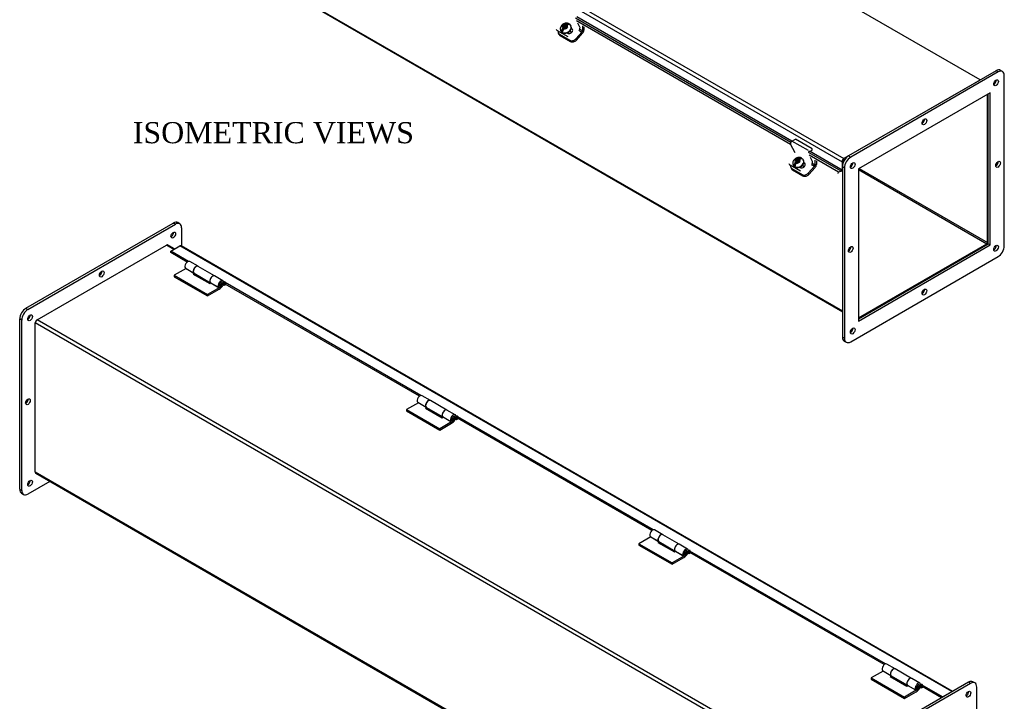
# Model space of a CAD drawing. Header units: inches. Extents: x 5 to 149, y 6 to 99.
# Tile 6 of 7: x 107 to 149, y 53 to 82. Entities that reach past the tile are written whole.
import ezdxf
from ezdxf.enums import TextEntityAlignment as Align

# ---------------------------------------------------------------- set-up
doc = ezdxf.new("R2010")
doc.units = ezdxf.units.IN
doc.header["$MEASUREMENT"] = 0
for name, color, linetype in [('COM40176', 7, 'CONTINUOUS'), ('COM43353', 7, 'CONTINUOUS'), ('COM49262', 7, 'CONTINUOUS'), ('COM49263', 7, 'CONTINUOUS'), ('COM52631', 7, 'CONTINUOUS'), ('DEFAULT', 7, 'CONTINUOUS'), ('GSK11095', 7, 'CONTINUOUS'), ('HNG11000', 7, 'CONTINUOUS'), ('SCS19419', 7, 'CONTINUOUS')]:
    doc.layers.add(name, color=color, linetype=linetype)
doc.styles.add('SEACAD_TIMES_NEW_ROMAN', font='times.ttf')

msp = doc.modelspace()

# ---------------------------------------------------------------- linework, layer by layer
at = {"layer": 'COM40176', "color": 7, "linetype": 'Continuous'}
for p, q in [((130.737, 81.632), (130.651, 81.795)), ((129.725, 81.547), (129.742, 81.515)), ((129.771, 81.5), (129.788, 81.468)), ((130.229, 81.213), (129.788, 81.468)), ((130.181, 81.382), (130.206, 81.368)), ((130.403, 81.537), (130.366, 81.558)), ((130.386, 81.569), (130.371, 81.578)), ((130.403, 81.537), (130.386, 81.569)), ((139.762, 76.782), (139.921, 76.858)), ((140.469, 76.374), (139.762, 76.782)), ((140.628, 76.45), (139.921, 76.858)), ((139.893, 76.284), (139.702, 76.647)), ((140.466, 76.325), (140.625, 76.401)), ((140.625, 76.401), (140.628, 76.45)), ((140.637, 75.917), (140.551, 76.08)), ((139.625, 75.832), (139.642, 75.799)), ((139.67, 75.785), (139.688, 75.753)), ((140.129, 75.498), (139.688, 75.753)), ((140.081, 75.667), (140.105, 75.653)), ((140.302, 75.821), (140.265, 75.843)), ((140.285, 75.854), (140.27, 75.862)), ((140.302, 75.821), (140.285, 75.854))]:
    msp.add_line(p, q, dxfattribs=at)
for centre, major_axis, ratio, start_param, end_param in [((129.909, 81.602), (0.166, 0.088), 0.767256, 3.141593, 3.592107), ((130.296, 81.469), (-0.124, -0.065), 0.767256, 0.450514, 3.592107), ((130.313, 81.436), (-0.124, -0.065), 0.767256, 3.311973, 3.592107), ((130.682, 81.571), (-0.043, -0.0745), 0.57735, 1.22173, 2.792527), ((139.757, 76.709), (-0.043, -0.0745), 0.57735, 3.839724, 5.934119), ((140.581, 75.855), (-0.043, -0.0745), 0.57735, 1.22173, 2.792527), ((139.808, 75.887), (0.166, 0.088), 0.767256, 3.141593, 3.592107), ((140.195, 75.753), (-0.124, -0.065), 0.767256, 0.450514, 3.592107), ((140.212, 75.721), (-0.124, -0.065), 0.767256, 3.311974, 3.592107)]:
    msp.add_ellipse(centre, major_axis=major_axis, ratio=ratio, start_param=start_param, end_param=end_param, dxfattribs=at)
at = {"layer": 'COM43353', "color": 7, "linetype": 'Continuous'}
for p, q in [((148.45, 79.772), (142.174, 76.149)), ((148.538, 79.721), (142.263, 76.098)), ((148.538, 79.721), (148.45, 79.772)), ((148.726, 79.739), (148.638, 79.79)), ((148.804, 72.321), (148.804, 79.568)), ((148.208, 78.841), (142.594, 75.6)), ((148.208, 72.359), (148.208, 78.841)), ((148.119, 72.41), (148.119, 78.79)), ((142.174, 76.149), (142.263, 76.098)), ((141.909, 75.689), (141.909, 68.443)), ((141.998, 75.638), (141.909, 75.689)), ((141.998, 75.638), (141.998, 68.392)), ((142.594, 75.6), (142.594, 69.118)), ((107.151, 69.67), (113.426, 73.293)), ((107.239, 69.619), (113.515, 73.242)), ((113.515, 73.242), (113.426, 73.293)), ((113.702, 73.26), (113.614, 73.311)), ((113.78, 73.089), (113.78, 72.312)), ((142.594, 69.22), (148.119, 72.41)), ((142.594, 69.118), (148.208, 72.359)), ((148.119, 72.41), (148.208, 72.359)), ((142.263, 68.239), (148.538, 71.862)), ((107.151, 69.67), (107.239, 69.619)), ((106.886, 61.964), (106.886, 69.21)), ((106.974, 69.159), (106.886, 69.21)), ((106.974, 61.913), (106.974, 69.159)), ((107.57, 69.121), (107.572, 69.122)), ((107.57, 69.119), (107.57, 69.121)), ((141.909, 68.443), (141.998, 68.392)), ((141.987, 68.271), (142.075, 68.22)), ((107.57, 62.639), (107.57, 62.643)), ((107.574, 62.641), (107.57, 62.639)), ((108.17, 62.297), (107.239, 61.76)), ((106.886, 61.964), (106.974, 61.913)), ((106.963, 61.792), (107.052, 61.741)), ((147.279, 53.75), (141.003, 50.127)), ((147.367, 53.699), (141.092, 50.076)), ((147.367, 53.699), (147.279, 53.75)), ((147.555, 53.718), (147.467, 53.769)), ((147.633, 46.3), (147.633, 53.546))]:
    msp.add_line(p, q, dxfattribs=at)
for centre, major_axis, start_param, end_param in [((148.45, 79.466), (-0.187, -0.325), 3.141593, 3.926991), ((148.538, 79.415), (-0.187, -0.325), 2.356194, 3.926991), ((148.362, 79.313), (-0.07, -0.122), 0.680393, 2.4612), ((145.312, 77.654), (-0.07, -0.122), 0.680393, 2.4612), ((142.174, 75.842), (-0.188, -0.325), 3.926991, 5.497787), ((142.263, 75.791), (0.188, 0.325), 0.785398, 2.356194), ((148.45, 75.842), (-0.07, -0.122), 0.680393, 2.4612), ((142.263, 75.791), (-0.07, -0.122), 0.680393, 2.4612), ((113.426, 72.987), (-0.187, -0.325), 3.141593, 3.926991), ((113.515, 72.936), (-0.188, -0.325), 2.356194, 3.926991), ((113.338, 72.833), (-0.07, -0.122), 0.680393, 2.4612), ((142.174, 72.219), (-0.07, -0.122), 0.680393, 2.4612), ((148.362, 72.27), (-0.07, -0.122), 0.680393, 2.4612), ((148.538, 72.168), (-0.188, -0.325), 0.785398, 2.356194), ((110.289, 71.175), (-0.07, -0.122), 0.680393, 2.4612), ((145.312, 70.408), (-0.07, -0.122), 0.680393, 2.4612), ((107.151, 69.363), (-0.188, -0.325), 3.926991, 5.497787), ((107.239, 69.312), (0.188, 0.325), 0.785398, 2.356194), ((107.239, 69.312), (-0.07, -0.122), 0.680393, 2.4612), ((142.263, 68.749), (-0.07, -0.122), 0.680393, 2.4612), ((142.174, 68.596), (0.187, 0.325), 2.356194, 3.141593), ((142.263, 68.545), (0.188, 0.325), 2.356194, 3.926991), ((107.151, 65.74), (-0.07, -0.122), 0.680393, 2.4612), ((107.239, 62.27), (-0.07, -0.122), 0.680393, 2.4612), ((107.151, 62.117), (0.187, 0.325), 2.356194, 3.141593), ((107.239, 62.066), (0.188, 0.325), 2.356194, 3.926991), ((147.279, 53.444), (-0.187, -0.325), 3.141593, 3.926991), ((147.367, 53.393), (-0.187, -0.325), 2.356194, 3.926991), ((147.191, 53.291), (-0.07, -0.122), 0.680393, 2.4612)]:
    msp.add_ellipse(centre, major_axis=major_axis, ratio=0.57735, start_param=start_param, end_param=end_param, dxfattribs=at)
for centre in [(148.45, 79.262), (145.401, 77.603), (142.351, 75.74), (148.538, 75.791), (113.426, 72.782), (142.263, 72.168), (148.45, 72.219), (110.377, 71.124), (145.401, 70.357), (107.328, 69.261), (142.351, 68.698), (107.239, 65.689), (107.328, 62.219), (147.279, 53.24)]:
    msp.add_ellipse(centre, major_axis=(-0.07, -0.122), ratio=0.57735, dxfattribs=at)
at = {"layer": 'COM49262', "color": 7, "linetype": 'Continuous'}
for p, q in [((108.721, 88.716), (141.909, 69.554)), ((108.743, 88.666), (141.909, 69.518)), ((148.091, 72.459), (148.091, 78.774)), ((142.254, 75.711), (142.285, 75.693)), ((142.332, 75.842), (142.36, 75.826)), ((142.594, 75.573), (148.065, 72.414)), ((142.621, 75.616), (148.091, 72.459)), ((107.626, 69.18), (113.13, 72.357)), ((113.451, 72.172), (113.13, 72.357)), ((113.482, 72.191), (113.184, 72.363)), ((142.594, 69.255), (148.065, 72.414)), ((140.858, 49.993), (107.626, 69.18)), ((107.55, 62.692), (107.55, 69.047)), ((140.782, 49.861), (107.55, 69.047)), ((140.738, 43.53), (107.55, 62.692)), ((107.572, 62.642), (140.738, 43.494))]:
    msp.add_line(p, q, dxfattribs=at)
for centre, major_axis, start_param, end_param in [((113.13, 72.269), (-0.054, -0.0935), 3.141593, 3.926991), ((148.065, 72.444), (-0.018, -0.0312), 0.785398, 2.356194), ((148.065, 72.444), (-0.054, -0.0935), 1.535702, 1.565995), ((107.626, 69.091), (-0.054, -0.0935), 3.926991, 5.497787), ((107.626, 62.736), (0.054, 0.0935), 2.356194, 3.141593)]:
    msp.add_ellipse(centre, major_axis=major_axis, ratio=0.57735, start_param=start_param, end_param=end_param, dxfattribs=at)
at = {"layer": 'COM49263', "color": 7, "linetype": 'Continuous'}
for p, q in [((147.778, 79.384), (114.941, 98.342)), ((109.041, 94.874), (141.899, 75.903)), ((109.118, 95.006), (141.975, 76.035)), ((130.553, 82.03), (139.717, 76.739)), ((139.706, 76.639), (130.597, 81.898)), ((139.758, 76.78), (130.61, 82.062)), ((147.745, 79.366), (141.975, 76.035)), ((140.453, 76.314), (141.867, 75.497)), ((141.899, 75.544), (140.51, 76.346)), ((141.745, 75.462), (140.497, 76.182)), ((141.899, 75.903), (141.899, 75.544)), ((141.95, 75.933), (141.95, 75.876)), ((142.02, 76.002), (141.975, 75.977)), ((141.732, 75.398), (141.745, 75.462)), ((141.867, 75.497), (141.745, 75.462)), ((113.317, 72.095), (113.705, 72.319)), ((146.563, 53.349), (113.705, 72.319)), ((146.605, 53.361), (113.759, 72.324)), ((113.317, 72.037), (113.317, 72.095)), ((114.071, 71.66), (113.317, 72.095)), ((114.018, 71.632), (113.317, 72.037)), ((115.594, 70.781), (115.569, 70.796)), ((115.594, 70.722), (115.571, 70.736)), ((115.594, 70.781), (115.594, 70.722)), ((115.637, 70.698), (115.637, 70.756)), ((123.963, 65.949), (115.637, 70.756)), ((123.91, 65.921), (115.637, 70.698)), ((125.486, 65.07), (125.461, 65.085)), ((125.486, 65.011), (125.463, 65.024)), ((125.486, 65.07), (125.486, 65.011)), ((125.529, 64.986), (125.529, 65.045)), ((133.855, 60.238), (125.529, 65.045)), ((133.802, 60.21), (125.529, 64.986)), ((135.378, 59.359), (135.353, 59.373)), ((135.378, 59.3), (135.355, 59.313)), ((135.378, 59.359), (135.378, 59.3)), ((135.421, 59.275), (135.421, 59.334)), ((143.747, 54.527), (135.421, 59.334)), ((143.694, 54.499), (135.421, 59.275)), ((145.27, 53.647), (145.245, 53.662)), ((145.27, 53.589), (145.247, 53.602)), ((145.27, 53.647), (145.27, 53.589)), ((146.175, 53.125), (145.313, 53.623)), ((145.313, 53.564), (145.313, 53.623)), ((146.135, 53.09), (145.313, 53.564)), ((146.175, 53.125), (146.563, 53.349)), ((146.175, 53.113), (146.175, 53.125))]:
    msp.add_line(p, q, dxfattribs=at)
for centre, major_axis, start_param, end_param in [((141.975, 75.947), (0.054, 0.0935), 0.785398, 2.356194), ((141.975, 75.947), (0.018, 0.0312), 0.785398, 2.356194), ((141.874, 75.529), (0.018, 0.0312), 3.682645, 5.497787), ((113.705, 72.231), (-0.054, -0.0935), 3.141593, 3.926991), ((115.616, 70.769), (-0.03, 0), 2.356194, 5.497787), ((115.616, 70.71), (-0.03, 0), 3.926991, 5.497787), ((125.507, 65.057), (-0.03, 0), 2.356194, 5.497787), ((125.507, 64.999), (-0.03, 0), 3.926991, 5.497787), ((135.399, 59.346), (-0.03, 0), 2.356194, 5.497787), ((135.399, 59.288), (-0.03, 0), 3.926991, 5.497787), ((145.291, 53.635), (-0.03, 0), 2.356194, 5.497787), ((145.291, 53.576), (-0.03, 0), 3.926991, 5.497787), ((146.563, 53.26), (-0.054, -0.0935), 3.401503, 3.926991)]:
    msp.add_ellipse(centre, major_axis=major_axis, ratio=0.57735, start_param=start_param, end_param=end_param, dxfattribs=at)
at = {"layer": 'COM52631', "color": 7, "linetype": 'Continuous'}
for p, q in [((129.817, 81.373), (129.845, 81.319)), ((129.863, 81.326), (130.304, 81.071)), ((129.863, 81.326), (129.891, 81.272)), ((130.557, 81.129), (130.819, 81.421)), ((130.586, 81.075), (130.848, 81.367)), ((130.686, 81.498), (130.819, 81.421)), ((130.839, 81.468), (130.719, 81.537)), ((130.839, 81.687), (130.839, 81.468)), ((130.906, 81.648), (130.906, 81.507)), ((129.891, 81.272), (130.332, 81.017)), ((130.304, 81.071), (130.332, 81.017)), ((130.557, 81.129), (130.586, 81.075)), ((140.738, 75.971), (140.738, 75.753)), ((140.806, 75.933), (140.806, 75.791)), ((139.716, 75.657), (139.745, 75.604)), ((139.762, 75.611), (140.203, 75.356)), ((139.762, 75.611), (139.791, 75.557)), ((139.791, 75.557), (140.232, 75.302)), ((140.457, 75.414), (140.719, 75.706)), ((140.485, 75.36), (140.747, 75.652)), ((140.586, 75.783), (140.719, 75.706)), ((140.738, 75.753), (140.619, 75.822)), ((140.203, 75.356), (140.232, 75.302)), ((140.457, 75.414), (140.485, 75.36))]:
    msp.add_line(p, q, dxfattribs=at)
for centre, major_axis, ratio, start_param, end_param in [((129.983, 81.461), (0.166, 0.088), 0.767256, 2.563482, 3.592107), ((130.805, 81.448), (-0.024, -0.0416), 0.57735, 1.22173, 2.356194), ((130.805, 81.448), (-0.072, -0.124), 0.57735, 1.22173, 2.356194), ((130.012, 81.407), (0.166, 0.088), 0.767256, 3.141593, 3.592107), ((130.424, 81.206), (-0.166, -0.088), 0.767256, 0.450514, 2.021311), ((130.453, 81.152), (-0.166, -0.088), 0.767256, 0.450514, 2.021311), ((139.883, 75.745), (0.166, 0.088), 0.767256, 2.563482, 3.592107), ((139.911, 75.691), (0.166, 0.088), 0.767256, 3.141593, 3.592107), ((140.704, 75.733), (-0.024, -0.0416), 0.57735, 1.22173, 2.356194), ((140.704, 75.733), (-0.071, -0.124), 0.57735, 1.22173, 2.356194), ((140.324, 75.49), (-0.166, -0.088), 0.767256, 0.450514, 2.021311), ((140.352, 75.436), (-0.166, -0.088), 0.767256, 0.450514, 2.021311)]:
    msp.add_ellipse(centre, major_axis=major_axis, ratio=ratio, start_param=start_param, end_param=end_param, dxfattribs=at)
at = {"layer": 'GSK11095', "color": 7, "linetype": 'Continuous'}
for p, q in [((141.95, 75.962), (142.02, 76.002)), ((141.95, 75.876), (141.95, 75.962))]:
    msp.add_line(p, q, dxfattribs=at)
at = {"layer": 'HNG11000', "color": 7, "linetype": 'Continuous'}
for p, q in [((113.967, 71.358), (113.465, 71.068)), ((113.938, 71.378), (114.292, 71.174)), ((113.967, 71.358), (114.303, 71.164)), ((114.477, 71.451), (114.124, 71.656)), ((115.181, 71.045), (114.481, 71.449)), ((113.465, 71.068), (113.465, 71.007)), ((113.465, 71.068), (114.879, 70.252)), ((113.465, 71.007), (114.879, 70.19)), ((114.319, 71.153), (114.268, 71.123)), ((114.268, 71.123), (114.975, 70.715)), ((114.292, 71.174), (114.293, 71.175)), ((114.312, 71.157), (115.012, 70.753)), ((115.538, 70.839), (115.184, 71.043)), ((115.381, 70.541), (114.879, 70.252)), ((114.879, 70.19), (115.381, 70.48)), ((114.975, 70.715), (115.027, 70.745)), ((114.999, 70.765), (115.353, 70.561)), ((115.027, 70.745), (115.381, 70.541)), ((115.353, 70.561), (115.397, 70.62)), ((115.587, 70.632), (115.545, 70.656)), ((115.587, 70.693), (115.564, 70.706)), ((115.637, 70.722), (115.587, 70.693)), ((115.587, 70.693), (115.587, 70.632)), ((115.669, 70.679), (115.587, 70.632)), ((114.879, 70.252), (114.879, 70.19)), ((124.369, 65.74), (124.016, 65.944)), ((123.859, 65.647), (123.357, 65.357)), ((123.83, 65.667), (124.184, 65.462)), ((123.859, 65.647), (124.195, 65.452)), ((124.211, 65.442), (124.16, 65.412)), ((124.16, 65.412), (124.867, 65.004)), ((124.184, 65.462), (124.185, 65.464)), ((124.204, 65.446), (124.904, 65.042)), ((125.073, 65.334), (124.373, 65.738)), ((123.357, 65.357), (123.357, 65.296)), ((123.357, 65.357), (124.771, 64.54)), ((123.357, 65.296), (124.771, 64.479)), ((124.867, 65.004), (124.919, 65.034)), ((124.891, 65.054), (125.245, 64.85)), ((124.919, 65.034), (125.273, 64.83)), ((125.43, 65.128), (125.076, 65.332)), ((125.478, 64.982), (125.456, 64.995)), ((125.529, 65.011), (125.478, 64.982)), ((125.478, 64.982), (125.478, 64.921)), ((125.273, 64.83), (124.771, 64.54)), ((124.771, 64.479), (125.273, 64.769)), ((125.245, 64.85), (125.289, 64.909)), ((125.478, 64.921), (125.436, 64.945)), ((125.561, 64.968), (125.478, 64.921)), ((124.771, 64.54), (124.771, 64.479)), ((133.722, 59.955), (134.076, 59.751)), ((134.261, 60.029), (133.908, 60.233)), ((134.965, 59.623), (134.265, 60.027)), ((133.751, 59.935), (133.249, 59.646)), ((133.249, 59.646), (133.249, 59.585)), ((133.249, 59.646), (134.663, 58.829)), ((133.249, 59.585), (134.663, 58.768)), ((133.751, 59.935), (134.087, 59.741)), ((134.103, 59.731), (134.052, 59.701)), ((134.052, 59.701), (134.759, 59.293)), ((134.076, 59.751), (134.077, 59.753)), ((134.096, 59.735), (134.796, 59.331)), ((135.322, 59.417), (134.968, 59.621)), ((135.165, 59.119), (134.663, 58.829)), ((134.759, 59.293), (134.811, 59.323)), ((134.783, 59.343), (135.136, 59.139)), ((134.811, 59.323), (135.165, 59.119)), ((135.136, 59.139), (135.181, 59.198)), ((135.37, 59.21), (135.328, 59.234)), ((135.37, 59.271), (135.348, 59.284)), ((135.421, 59.3), (135.37, 59.271)), ((135.37, 59.271), (135.37, 59.21)), ((135.452, 59.257), (135.37, 59.21)), ((134.663, 58.768), (135.165, 59.058)), ((134.663, 58.829), (134.663, 58.768)), ((144.153, 54.318), (143.8, 54.522)), ((143.643, 54.224), (143.141, 53.935)), ((143.614, 54.244), (143.968, 54.04)), ((143.643, 54.224), (143.979, 54.03)), ((144.857, 53.912), (144.157, 54.316)), ((143.141, 53.935), (143.141, 53.874)), ((143.141, 53.935), (144.555, 53.118)), ((143.141, 53.874), (144.555, 53.057)), ((143.995, 54.02), (143.943, 53.99)), ((143.943, 53.99), (144.651, 53.582)), ((143.968, 54.04), (143.969, 54.042)), ((143.988, 54.024), (144.688, 53.62)), ((145.214, 53.706), (144.86, 53.91)), ((145.057, 53.408), (144.555, 53.118)), ((144.555, 53.057), (145.057, 53.347)), ((144.651, 53.582), (144.703, 53.612)), ((144.675, 53.632), (145.028, 53.428)), ((144.703, 53.612), (145.057, 53.408)), ((145.028, 53.428), (145.073, 53.486)), ((145.262, 53.498), (145.22, 53.523)), ((145.262, 53.56), (145.24, 53.572)), ((145.313, 53.589), (145.262, 53.56)), ((145.262, 53.56), (145.262, 53.498)), ((145.344, 53.546), (145.262, 53.498)), ((144.555, 53.118), (144.555, 53.057))]:
    msp.add_line(p, q, dxfattribs=at)
for centre, major_axis, start_param, end_param in [((114.039, 71.509), (-0.084, -0.146), 3.141593, 6.059014), ((114.393, 71.305), (-0.084, -0.146), 3.120494, 6.059014), ((114.396, 71.303), (0.084, 0.146), 0, 3.141593), ((114.32, 71.353), (-0.16, -0.276), 0.785398, 0.995157), ((115.1, 70.897), (-0.084, -0.146), 3.141593, 6.059014), ((115.097, 70.899), (0.084, 0.146), -0.020953, 3.327333), ((115.454, 70.693), (-0.084, -0.146), 1.550479, 6.059014), ((115.454, 70.693), (-0.0469, -0.0812), 1.551176, 6.059014), ((115.381, 70.741), (-0.122, -0.212), 0.785398, 1.54262), ((115.381, 70.741), (-0.16, -0.276), 0.785398, 1.544273), ((123.931, 65.798), (-0.084, -0.146), 3.141593, 6.059014), ((124.285, 65.594), (-0.084, -0.146), 3.12064, 6.059014), ((124.288, 65.592), (0.084, 0.146), 0, 3.141593), ((124.212, 65.642), (-0.16, -0.276), 0.785398, 0.995157), ((124.992, 65.186), (-0.084, -0.146), 3.141593, 6.059014), ((124.988, 65.188), (0.084, 0.146), -0.020952, 3.327333), ((125.346, 64.982), (-0.084, -0.146), 1.550479, 6.059014), ((125.346, 64.982), (-0.0469, -0.0812), 1.551176, 6.059014), ((125.273, 65.03), (-0.122, -0.212), 0.785398, 1.54262), ((125.273, 65.03), (-0.16, -0.276), 0.785398, 1.544273), ((133.823, 60.087), (-0.084, -0.146), 3.141593, 6.059014), ((134.177, 59.883), (-0.084, -0.146), 3.12064, 6.059014), ((134.18, 59.881), (0.084, 0.146), 0, 3.141593), ((134.104, 59.931), (-0.16, -0.276), 0.785398, 0.995157), ((134.884, 59.475), (-0.084, -0.146), 3.141593, 6.059014), ((134.88, 59.477), (0.084, 0.146), -0.020941, 3.327333), ((135.238, 59.271), (-0.084, -0.146), 1.550479, 6.059014), ((135.238, 59.271), (-0.0469, -0.0812), 1.551176, 6.059014), ((135.165, 59.318), (-0.122, -0.212), 0.785398, 1.54262), ((135.165, 59.318), (-0.16, -0.276), 0.785398, 1.544273), ((143.715, 54.376), (-0.084, -0.146), 3.141593, 6.059014), ((144.069, 54.172), (-0.084, -0.146), 3.120644, 6.059014), ((144.072, 54.17), (0.084, 0.146), 0, 3.141593), ((143.996, 54.22), (-0.16, -0.276), 0.785398, 0.995157), ((144.776, 53.764), (-0.084, -0.146), 3.141593, 6.059014), ((144.772, 53.766), (0.084, 0.146), -0.020953, 3.327333), ((145.129, 53.56), (-0.084, -0.146), 1.550479, 6.059014), ((145.129, 53.56), (-0.0469, -0.0812), 1.551176, 6.059014), ((145.057, 53.607), (-0.122, -0.212), 0.785398, 1.54262), ((145.057, 53.607), (-0.16, -0.276), 0.785398, 1.544273)]:
    msp.add_ellipse(centre, major_axis=major_axis, ratio=0.57735, start_param=start_param, end_param=end_param, dxfattribs=at)
for centre in [(115.471, 70.683), (125.363, 64.972), (135.255, 59.26), (145.147, 53.549)]:
    msp.add_ellipse(centre, major_axis=(-0.02, -0.0346), ratio=0.57735, dxfattribs=at)
for points, knots in [([(115.391, 70.626), (115.398, 70.622), (115.411, 70.616), (115.434, 70.616), (115.457, 70.624), (115.479, 70.639), (115.499, 70.664), (115.512, 70.693), (115.514, 70.711), (115.514, 70.719)], [0, 0, 0, 0, 0.116925, 0.243082, 0.369888, 0.514615, 0.686136, 0.871576, 1, 1, 1, 1]), ([(115.514, 70.719), (115.513, 70.73), (115.511, 70.747), (115.498, 70.77), (115.486, 70.777), (115.481, 70.78)], [0, 0, 0, 0, 0.414406, 0.752498, 1, 1, 1, 1]), ([(125.283, 64.915), (125.29, 64.911), (125.303, 64.905), (125.326, 64.905), (125.349, 64.912), (125.371, 64.928), (125.391, 64.953), (125.404, 64.982), (125.406, 65), (125.406, 65.008)], [0, 0, 0, 0, 0.116925, 0.243082, 0.369888, 0.514615, 0.686136, 0.871576, 1, 1, 1, 1]), ([(125.406, 65.008), (125.405, 65.019), (125.403, 65.036), (125.39, 65.058), (125.378, 65.066), (125.373, 65.069)], [0, 0, 0, 0, 0.414406, 0.752498, 1, 1, 1, 1]), ([(135.175, 59.204), (135.182, 59.2), (135.195, 59.194), (135.218, 59.194), (135.241, 59.201), (135.263, 59.217), (135.283, 59.241), (135.296, 59.271), (135.298, 59.289), (135.298, 59.297)], [0, 0, 0, 0, 0.116925, 0.243082, 0.369888, 0.514615, 0.686136, 0.871576, 1, 1, 1, 1]), ([(135.298, 59.297), (135.297, 59.308), (135.295, 59.325), (135.282, 59.347), (135.27, 59.354), (135.265, 59.358)], [0, 0, 0, 0, 0.414406, 0.752498, 1, 1, 1, 1]), ([(145.067, 53.492), (145.074, 53.489), (145.087, 53.483), (145.11, 53.483), (145.133, 53.49), (145.155, 53.506), (145.175, 53.53), (145.188, 53.56), (145.189, 53.578), (145.19, 53.586)], [0, 0, 0, 0, 0.116925, 0.243082, 0.369888, 0.514615, 0.686136, 0.871576, 1, 1, 1, 1]), ([(145.19, 53.586), (145.189, 53.597), (145.187, 53.614), (145.174, 53.636), (145.162, 53.643), (145.157, 53.647)], [0, 0, 0, 0, 0.414406, 0.752498, 1, 1, 1, 1])]:
    msp.add_open_spline(points, degree=3, knots=knots, dxfattribs=at)
at = {"layer": 'SCS19419', "color": 7, "linetype": 'Continuous'}
for p, q in [((130.15, 81.747), (130.114, 81.708)), ((130.134, 81.671), (130.239, 81.788)), ((130.253, 81.783), (130.144, 81.661)), ((129.923, 81.471), (129.932, 81.454)), ((129.952, 81.468), (130.057, 81.585)), ((130.067, 81.575), (129.958, 81.454)), ((129.99, 81.676), (129.996, 81.673)), ((129.993, 81.433), (130.002, 81.443)), ((129.996, 81.673), (130.036, 81.65)), ((130.037, 81.622), (130.002, 81.582)), ((130.057, 81.684), (130.03, 81.653)), ((130.041, 81.723), (130.035, 81.726)), ((130.057, 81.684), (130.035, 81.726)), ((130.036, 81.65), (130.055, 81.613)), ((130.037, 81.622), (130.036, 81.65)), ((130.057, 81.585), (130.037, 81.622)), ((130.081, 81.7), (130.041, 81.723)), ((130.052, 81.554), (130.087, 81.593)), ((130.087, 81.657), (130.055, 81.622)), ((130.055, 81.622), (130.091, 81.601)), ((130.055, 81.613), (130.057, 81.585)), ((130.104, 81.657), (130.057, 81.684)), ((130.091, 81.601), (130.059, 81.565)), ((130.059, 81.565), (130.061, 81.564)), ((130.079, 81.608), (130.101, 81.632)), ((130.081, 81.7), (130.114, 81.708)), ((130.1, 81.663), (130.081, 81.7)), ((130.123, 81.637), (130.087, 81.657)), ((130.101, 81.632), (130.087, 81.657)), ((130.121, 81.601), (130.087, 81.593)), ((130.094, 81.595), (130.091, 81.601)), ((130.134, 81.671), (130.1, 81.663)), ((130.101, 81.632), (130.136, 81.611)), ((130.114, 81.708), (130.134, 81.671)), ((130.121, 81.601), (130.158, 81.579)), ((130.155, 81.673), (130.123, 81.637)), ((130.136, 81.611), (130.123, 81.637)), ((130.136, 81.611), (130.168, 81.647)), ((130.164, 81.667), (130.155, 81.673)), ((130.165, 81.653), (130.155, 81.673)), ((130.158, 81.617), (130.174, 81.634)), ((130.193, 81.596), (130.158, 81.617)), ((130.171, 81.591), (130.158, 81.617)), ((130.158, 81.579), (130.167, 81.574)), ((130.164, 81.679), (130.199, 81.718)), ((130.164, 81.679), (130.165, 81.651)), ((130.203, 81.629), (130.165, 81.651)), ((130.165, 81.651), (130.185, 81.614)), ((130.212, 81.624), (130.203, 81.629)), ((130.375, 81.392), (130.327, 81.483)), ((130.357, 81.678), (130.348, 81.695)), ((139.889, 75.961), (139.895, 75.957)), ((139.895, 75.957), (139.935, 75.934)), ((139.937, 75.906), (139.901, 75.867)), ((139.957, 75.968), (139.929, 75.938)), ((139.94, 76.007), (139.934, 76.011)), ((139.957, 75.968), (139.934, 76.011)), ((139.935, 75.934), (139.955, 75.898)), ((139.937, 75.906), (139.935, 75.934)), ((139.956, 75.869), (139.937, 75.906)), ((139.98, 75.984), (139.94, 76.007)), ((139.952, 75.839), (139.986, 75.878)), ((139.987, 75.942), (139.955, 75.906)), ((139.955, 75.906), (139.99, 75.886)), ((139.955, 75.898), (139.956, 75.869)), ((140.003, 75.941), (139.957, 75.968)), ((139.99, 75.886), (139.958, 75.85)), ((139.979, 75.892), (140, 75.916)), ((139.98, 75.984), (140.014, 75.992)), ((139.999, 75.948), (139.98, 75.984)), ((140.02, 75.885), (139.986, 75.878)), ((140.022, 75.921), (139.987, 75.942)), ((140, 75.916), (139.987, 75.942)), ((139.993, 75.879), (139.99, 75.886)), ((140.033, 75.955), (139.999, 75.948)), ((140, 75.916), (140.036, 75.896)), ((140.049, 76.032), (140.014, 75.992)), ((140.014, 75.992), (140.033, 75.955)), ((140.02, 75.885), (140.058, 75.864)), ((140.054, 75.957), (140.022, 75.921)), ((140.036, 75.896), (140.022, 75.921)), ((140.033, 75.955), (140.138, 76.073)), ((140.036, 75.896), (140.067, 75.931)), ((140.152, 76.067), (140.043, 75.946)), ((140.064, 75.952), (140.054, 75.957)), ((140.065, 75.937), (140.054, 75.957)), ((140.058, 75.901), (140.074, 75.919)), ((140.093, 75.881), (140.058, 75.901)), ((140.071, 75.876), (140.058, 75.901)), ((140.063, 75.964), (140.098, 76.002)), ((140.063, 75.964), (140.065, 75.935)), ((140.103, 75.914), (140.065, 75.935)), ((140.065, 75.935), (140.084, 75.899)), ((140.111, 75.909), (140.103, 75.914)), ((140.256, 75.962), (140.247, 75.979)), ((139.823, 75.756), (139.831, 75.739)), ((139.851, 75.752), (139.956, 75.869)), ((139.966, 75.86), (139.857, 75.738)), ((139.893, 75.718), (139.901, 75.727)), ((139.958, 75.85), (139.96, 75.849)), ((140.058, 75.864), (140.066, 75.859)), ((140.274, 75.677), (140.226, 75.768))]:
    msp.add_line(p, q, dxfattribs=at)
for centre, radius, start, end in [((130.183, 81.629), 0.169, 65.6048, 70.669), ((130.143, 81.452), 0.192, 137.2228, 175.3731), ((129.97, 81.467), 0.0184, 179.6714, 228.8133), ((132.815, 79.189), 3.764, 137.621, 138.6442), ((130.196, 81.422), 0.196, 137.5162, 174.9628), ((132.152, 79.84), 2.635, 137.402, 138.8633), ((142.715, 73.474), 3.764, 137.621, 138.6442), ((142.051, 74.125), 2.635, 137.402, 138.8633), ((140.083, 75.913), 0.169, 65.6048, 70.669), ((140.042, 75.737), 0.192, 137.2228, 175.3731), ((139.869, 75.752), 0.0184, 179.6714, 228.8133), ((140.096, 75.707), 0.196, 137.5162, 174.9628)]:
    msp.add_arc(centre, radius, start, end, dxfattribs=at)
for centre, major_axis, ratio, start_param, end_param in [((130.1, 81.651), (0.106, 0.056), 0.767256, 0.733956, 1.725342), ((130.122, 81.608), (0.205, 0.108), 0.767256, 0.335922, 0.552573), ((130.135, 81.583), (-0.212, -0.112), 0.767256, 0, 3.148348), ((130.135, 81.583), (-0.212, -0.112), 0.767256, 6.282452, 6.283185), ((130.144, 81.566), (0.212, 0.112), 0.767256, 3.141593, 6.283185), ((130.122, 81.608), (-0.205, -0.108), 0.767256, 0.348456, 0.565106), ((130.1, 81.651), (0.106, 0.056), 0.767256, 2.317279, 3.308665), ((130.1, 81.651), (-0.106, -0.056), 0.767256, 0.759058, 1.725342), ((130.08, 81.599), (-0.0261, 0.0234), 0.279258, 0.645091, 0.934843), ((130.064, 81.581), (0.00745, -0.00667), 0.279258, 3.786684, 5.35748), ((130.125, 81.649), (-0.0261, 0.0234), 0.279258, 0.645091, 0.934843), ((130.141, 81.667), (-0.00745, 0.00667), 0.279258, 0.645091, 2.215887), ((130.16, 81.628), (0.0261, -0.0234), 0.279258, 0.355339, 0.645091), ((130.1, 81.651), (-0.106, -0.056), 0.767256, 2.317279, 3.283563), ((140.035, 75.867), (-0.212, -0.112), 0.767256, 0, 3.148348), ((140.044, 75.85), (0.212, 0.112), 0.767256, 3.141593, 6.283185), ((139.999, 75.936), (0.106, 0.056), 0.767256, 2.317279, 3.308665), ((139.999, 75.936), (0.106, 0.056), 0.767256, 0.733956, 1.725342), ((139.979, 75.883), (-0.0261, 0.0234), 0.279258, 0.645091, 0.934843), ((140.024, 75.933), (-0.0261, 0.0234), 0.279258, 0.645091, 0.934843), ((140.04, 75.951), (-0.00745, 0.00667), 0.279258, 0.645091, 2.215887), ((140.06, 75.913), (0.0261, -0.0234), 0.279258, 0.355339, 0.645091), ((139.999, 75.936), (-0.106, -0.056), 0.767256, 2.317279, 3.283563), ((140.021, 75.893), (0.205, 0.108), 0.767256, 0.335922, 0.552573), ((140.035, 75.867), (-0.212, -0.112), 0.767256, 6.282452, 6.283185), ((140.021, 75.893), (-0.205, -0.108), 0.767256, 0.348456, 0.565106), ((139.999, 75.936), (-0.106, -0.056), 0.767256, 0.759058, 1.725342), ((139.963, 75.865), (0.00745, -0.00667), 0.279258, 3.786684, 5.35748)]:
    msp.add_ellipse(centre, major_axis=major_axis, ratio=ratio, start_param=start_param, end_param=end_param, dxfattribs=at)
for points, knots in [([(130.225, 81.791), (130.209, 81.795), (130.174, 81.805), (130.109, 81.8), (130.041, 81.776), (129.977, 81.733), (129.93, 81.676), (129.903, 81.611), (129.899, 81.547), (129.907, 81.497), (129.922, 81.477), (129.925, 81.472)], [0, 0, 0, 0, 0.085436, 0.209309, 0.338716, 0.472896, 0.611482, 0.734275, 0.853307, 0.970329, 1, 1, 1, 1]), ([(130.239, 81.788), (130.236, 81.789), (130.232, 81.79), (130.226, 81.79), (130.222, 81.79), (130.211, 81.789), (130.203, 81.786), (130.188, 81.779), (130.18, 81.774), (130.164, 81.762), (130.157, 81.755), (130.15, 81.747)], [0, 0, 0, 0, 0.125, 0.125, 0.25, 0.25, 0.5, 0.5, 0.75, 0.75, 1, 1, 1, 1]), ([(130.199, 81.718), (130.206, 81.726), (130.213, 81.733), (130.229, 81.745), (130.237, 81.75), (130.248, 81.756), (130.252, 81.757), (130.26, 81.759), (130.264, 81.76), (130.275, 81.762), (130.282, 81.761), (130.288, 81.759)], [0, 0, 0, 0, 0.25, 0.25, 0.5, 0.5, 0.625, 0.625, 0.75, 0.75, 1, 1, 1, 1]), ([(130.288, 81.762), (130.29, 81.761), (130.291, 81.76), (130.291, 81.759), (130.29, 81.759), (130.288, 81.759)], [0, 0, 0, 0, 0.5, 0.5, 1, 1, 1, 1]), ([(130.001, 81.439), (130.001, 81.437), (130.001, 81.435), (129.998, 81.433), (129.996, 81.432), (129.993, 81.433)], [0, 0, 0, 0, 0.5, 0.5, 1, 1, 1, 1]), ([(130.059, 81.607), (130.06, 81.601), (130.06, 81.596), (130.061, 81.587), (130.062, 81.585), (130.063, 81.581), (130.063, 81.579), (130.065, 81.577), (130.066, 81.576), (130.067, 81.575)], [0, 0, 0, 0, 0.5, 0.5, 0.75, 0.75, 0.875, 0.875, 1, 1, 1, 1]), ([(130.144, 81.661), (130.142, 81.662), (130.141, 81.662), (130.138, 81.662), (130.136, 81.662), (130.131, 81.662), (130.128, 81.661), (130.117, 81.66), (130.111, 81.658), (130.104, 81.657)], [0, 0, 0, 0, 0.125, 0.125, 0.25, 0.25, 0.5, 0.5, 1, 1, 1, 1]), ([(140.124, 76.075), (140.108, 76.08), (140.074, 76.089), (140.009, 76.084), (139.94, 76.061), (139.877, 76.018), (139.83, 75.961), (139.803, 75.896), (139.798, 75.832), (139.807, 75.782), (139.821, 75.761), (139.824, 75.757)], [0, 0, 0, 0, 0.085436, 0.209309, 0.338716, 0.472896, 0.611482, 0.734275, 0.853307, 0.970329, 1, 1, 1, 1]), ([(139.959, 75.891), (139.959, 75.886), (139.96, 75.88), (139.961, 75.872), (139.961, 75.869), (139.962, 75.865), (139.963, 75.864), (139.964, 75.861), (139.965, 75.86), (139.966, 75.86)], [0, 0, 0, 0, 0.5, 0.5, 0.75, 0.75, 0.875, 0.875, 1, 1, 1, 1]), ([(140.043, 75.946), (140.042, 75.946), (140.04, 75.947), (140.037, 75.947), (140.036, 75.947), (140.03, 75.946), (140.027, 75.946), (140.017, 75.944), (140.01, 75.943), (140.003, 75.941)], [0, 0, 0, 0, 0.125, 0.125, 0.25, 0.25, 0.5, 0.5, 1, 1, 1, 1]), ([(140.138, 76.073), (140.135, 76.074), (140.132, 76.074), (140.125, 76.075), (140.122, 76.075), (140.111, 76.073), (140.103, 76.071), (140.087, 76.064), (140.079, 76.059), (140.064, 76.047), (140.056, 76.04), (140.049, 76.032)], [0, 0, 0, 0, 0.125, 0.125, 0.25, 0.25, 0.5, 0.5, 0.75, 0.75, 1, 1, 1, 1]), ([(140.098, 76.002), (140.105, 76.01), (140.113, 76.018), (140.128, 76.03), (140.136, 76.035), (140.148, 76.04), (140.152, 76.042), (140.16, 76.044), (140.163, 76.045), (140.174, 76.046), (140.181, 76.046), (140.188, 76.044)], [0, 0, 0, 0, 0.25, 0.25, 0.5, 0.5, 0.625, 0.625, 0.75, 0.75, 1, 1, 1, 1]), ([(140.187, 76.046), (140.189, 76.045), (140.19, 76.044), (140.19, 76.043), (140.189, 76.043), (140.188, 76.044)], [0, 0, 0, 0, 0.5, 0.5, 1, 1, 1, 1]), ([(139.901, 75.724), (139.901, 75.721), (139.9, 75.719), (139.897, 75.717), (139.895, 75.717), (139.893, 75.718)], [0, 0, 0, 0, 0.5, 0.5, 1, 1, 1, 1])]:
    msp.add_open_spline(points, degree=3, knots=knots, dxfattribs=at)
for points in [[(130.346, 81.695), (130.345, 81.704), (130.331, 81.722), (130.302, 81.75)], [(140.245, 75.98), (140.245, 75.988), (140.23, 76.007), (140.202, 76.035)]]:
    msp.add_open_spline(points, degree=3, dxfattribs=at)

# ---------------------------------------------------------------- texts
at = {"layer": 'DEFAULT', "color": 136, "linetype": 'Continuous', "style": 'SEACAD_TIMES_NEW_ROMAN'}
msp.add_text('ISOMETRIC VIEWS', height=0.9, dxfattribs=at).set_placement((111.7, 77.589), align=Align.TOP_LEFT)

doc.saveas('drawing.dxf')
